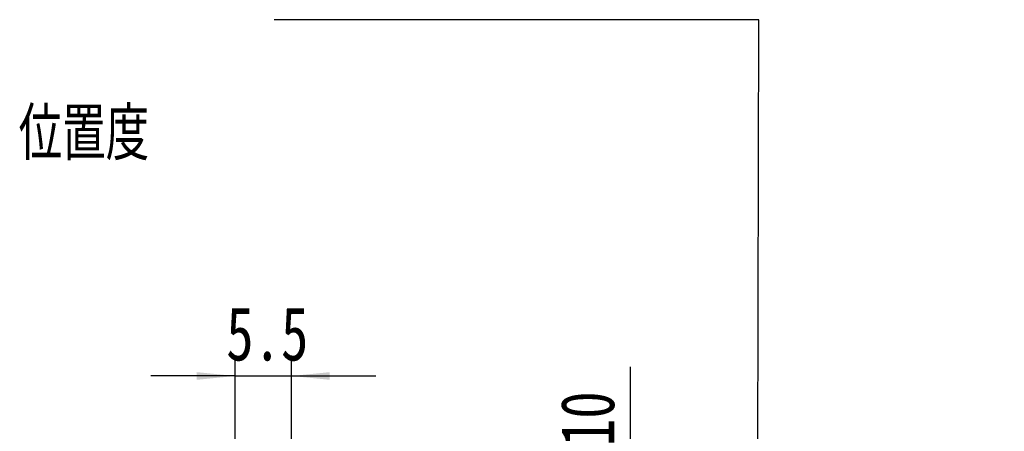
# Model space of a CAD drawing. Header units: millimetres. Extents: x 23 to 297, y 7 to 199.
# Tile 8 of 9: x 232 to 297, y 61 to 87. Entities that reach past the tile are written whole.
import ezdxf

# ---------------------------------------------------------------- set-up
doc = ezdxf.new("R2010")
doc.units = ezdxf.units.MM
doc.layers.add('FORMAT', color=7, linetype='Continuous')
doc.styles.add('SLDTEXTSTYLE0', font='TXT', dxfattribs={"width": 0.75})
doc.styles.add('SLDTEXTSTYLE1', font='TXT', dxfattribs={"width": 0.75, "bigfont": 'bigfont'})
doc.dimstyles.new('SLDDIMSTYLE3', dxfattribs={"dimtxt": 3.5, "dimasz": 2.5, "dimexe": 0, "dimexo": 0.0625, "dimgap": 0.875, "dimtad": 1, "dimlfac": 1.5, "dimrnd": 1e-09, "dimzin": 12, "dimdsep": 46, "dimtxsty": 'SLDTEXTSTYLE0', "dimsah": 1, "dimcen": 0.09, "dimadec": 0, "dimazin": 3, "dimtfac": 1, "dimtofl": 0, "dimtmove": 0, "dimatfit": 3, "dimfxl": 1, "dimfrac": 2, "dimtolj": 1, "dimtzin": 12, "dimarcsym": 0})
doc.dimstyles.new('SLDDIMSTYLE9', dxfattribs={"dimtxt": 3.5, "dimasz": 2.5, "dimexe": 0, "dimexo": 0.0625, "dimgap": 0.875, "dimtad": 1, "dimdec": 1, "dimlfac": 1.5, "dimrnd": 1e-09, "dimzin": 12, "dimdsep": 46, "dimtxsty": 'SLDTEXTSTYLE0', "dimsah": 1, "dimcen": 0.09, "dimadec": 0, "dimazin": 3, "dimtfac": 1, "dimtdec": 1, "dimtmove": 0, "dimatfit": 0, "dimfxl": 1, "dimfrac": 2, "dimtolj": 1, "dimtzin": 12, "dimarcsym": 0})

# ---------------------------------------------------------------- blocks, each defined once
blk = doc.blocks.new('_D_17')
at = {"layer": 'FORMAT', "color": 7}
for p, q in [((272.208, 52.592), (272.208, 64.822)), ((261.565, 52.592), (273.208, 52.592)), ((272.208, 52.592), (272.208, 45.925)), ((261.565, 45.925), (273.208, 45.925))]:
    blk.add_line(p, q, dxfattribs=at)
for points in [[(272.208, 52.592), (271.958, 50.092), (272.458, 50.092)], [(272.208, 45.925), (272.458, 48.425), (271.958, 48.425)]]:
    blk.add_solid(points, dxfattribs=at)
at = {"layer": 'FORMAT', "color": 7, "char_height": 3.5, "attachment_point": 1, "rotation": 90, "style": 'SLDTEXTSTYLE0'}
for s, insert in [('10', (267.642, 59.649)), ('%%c', (267.696, 54.371))]:
    blk.add_mtext(s, dxfattribs=dict(at, insert=insert))
blk = doc.blocks.new('_D_19')
at = {"layer": 'FORMAT', "color": 7}
for p, q in [((246.431, 54.725), (246.431, 65.222)), ((250.098, 55.192), (250.098, 65.222)), ((246.431, 64.222), (240.931, 64.222)), ((246.431, 64.222), (250.098, 64.222)), ((250.098, 64.222), (255.598, 64.222))]:
    blk.add_line(p, q, dxfattribs=at)
for points in [[(246.431, 64.222), (243.931, 64.472), (243.931, 63.972)], [(250.098, 64.222), (252.598, 63.972), (252.598, 64.472)]]:
    blk.add_solid(points, dxfattribs=at)
at = {"layer": 'FORMAT', "color": 7, "insert": (245.853, 68.734), "char_height": 3.5, "attachment_point": 1, "style": 'SLDTEXTSTYLE0'}
blk.add_mtext('5.5', dxfattribs=at)

msp = doc.modelspace()

# ---------------------------------------------------------------- linework, layer by layer
at = {"layer": 'FORMAT', "color": 7}
for p, q in [((280.5614, 87.4487), (248.9808, 87.4487)), ((280.4721, 49.0773), (280.5614, 87.4487))]:
    msp.add_line(p, q, dxfattribs=at)

# ---------------------------------------------------------------- texts
at = {"layer": 'FORMAT', "color": 7, "insert": (232.3206, 81.7285), "char_height": 3.439583, "attachment_point": 1, "style": 'SLDTEXTSTYLE1'}
msp.add_mtext('\\M+188CA\\M+19275\\M+19378', dxfattribs=at)

# ---------------------------------------------------------------- dimensions: what is measured, and where the dimension line sits
at = {"layer": 'FORMAT', "color": 7}
dim = msp.add_linear_dim(base=(250.0979, 64.2219), p1=(246.4312, 53.7255), p2=(250.0979, 54.1921), dimstyle='SLDDIMSTYLE9', dxfattribs=at)
dim.commit()
dim.dimension.update_dxf_attribs({"geometry": '_D_19', "text_midpoint": (249.0853, 64.2219), "dimtype": 160})
dim = msp.add_linear_dim(base=(272.2075, 45.9255), p1=(260.5645, 52.5921), p2=(260.5645, 45.9255), angle=90, text='%%c<>', dimstyle='SLDDIMSTYLE3', dxfattribs=at)
dim.commit()
dim.dimension.update_dxf_attribs({"geometry": '_D_17', "text_midpoint": (272.2075, 59.5962), "dimtype": 160})

doc.saveas('drawing.dxf')
